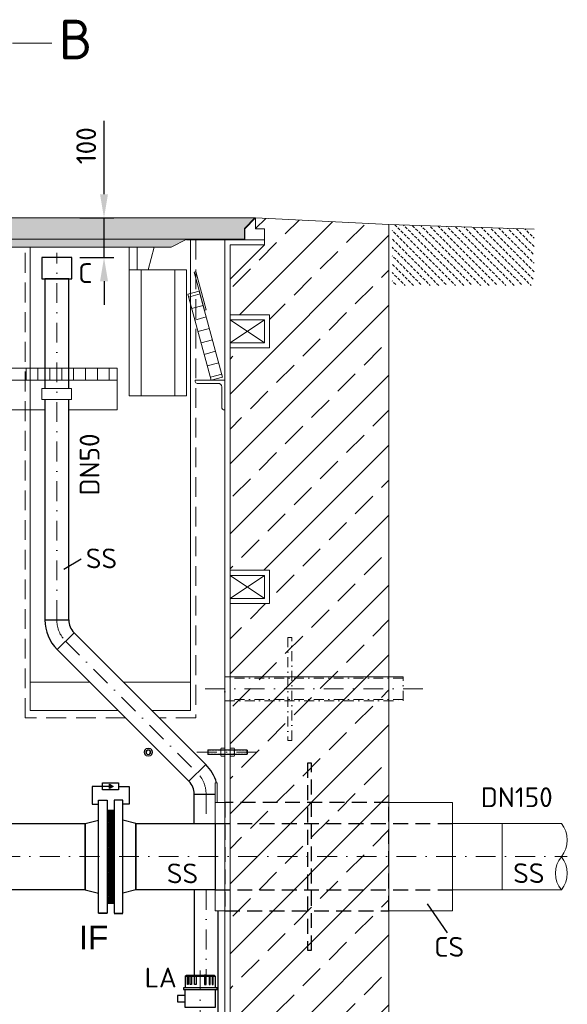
# Model space of a CAD drawing. Header units: millimetres. Extents: x -56583 to 53689, y -12797 to -109.
# Tile 13 of 16: x 34622 to 36006, y -8032 to -5544. Entities that reach past the tile are written whole.
import ezdxf
from ezdxf.enums import TextEntityAlignment as Align

# ---------------------------------------------------------------- set-up
doc = ezdxf.new("R2010")
doc.units = ezdxf.units.MM
for name, pattern in [('HIDDEN', [0.375, 0.25, -0.125]), ('STRICHPUNKT2', [0.5, 0.25, -0.125, 0, -0.125]), ('VERDECKT2', [0.1875, 0.125, -0.0625])]:
    doc.linetypes.add(name, pattern=pattern)
for name, color, linetype in [('21', 7, 'Continuous'), ('Beschriftung', 7, 'Continuous'), ('P-MU050ENTL', 7, 'Continuous'), ('P-MU150AUSL', 7, 'Continuous')]:
    doc.layers.add(name, color=color, linetype=linetype)
for name, color, linetype, lineweight in [('P------T7', 7, 'Continuous', 18), ('P-BS----Bem', 7, 'Continuous', 18), ('P-BS---Schnitt', 7, 'Continuous', 18), ('P-DERDUNG', 7, 'Continuous', 18), ('P-MS020', 7, 'Continuous', 30), ('P-MS100', 7, 'Continuous', 35), ('P-SSLEIX', 7, 'STRICHPUNKT2', 18)]:
    doc.layers.add(name, color=color, linetype=linetype, lineweight=lineweight)
doc.styles.add('LBB3.5M1000', font='isocp.shx', dxfattribs={"height": 3.5})
doc.styles.get("Standard").update_dxf_attribs({"font": 'isocpeur.ttf'})
doc.dimstyles.new('Kopie von ISO-25', dxfattribs={"dimscale": 20, "dimtxt": 2.5, "dimasz": 3, "dimexe": 1.25, "dimexo": 0.625, "dimgap": 1, "dimtad": 1, "dimtxsty": 'Standard', "dimcen": 2.5, "dimadec": 0, "dimazin": 0, "dimtfac": 1, "dimtmove": 0, "dimatfit": 1, "dimfxl": 0, "dimarcsym": 0})

# ---------------------------------------------------------------- blocks, each defined once
blk = doc.blocks.new('*D13')
at = {"layer": 'Defpoints', "color": 0, "transparency": 16777216}
for p in [(34753.5, -6045.3), (34834.9, -6045.3), (34753.5, -6145.3)]:
    blk.add_point(p, dxfattribs=at)
at = {"layer": 'P-BS----Bem', "color": 0, "lineweight": -2, "transparency": 16777216}
for p, q in [((34834.9, -5985.3), (34834.9, -5800.3)), ((34773.5, -6045.3), (34859.9, -6045.3)), ((34834.9, -6145.3), (34834.9, -6045.3)), ((34773.5, -6145.3), (34859.9, -6145.3)), ((34834.9, -6205.3), (34834.9, -6265.3))]:
    blk.add_line(p, q, dxfattribs=at)
at = {"layer": 'P-BS----Bem', "color": 0, "transparency": 16777216}
for points in [[(34824.9, -5985.3), (34844.9, -5985.3), (34834.9, -6045.3)], [(34824.9, -6205.3), (34844.9, -6205.3), (34834.9, -6145.3)]]:
    blk.add_solid(points, dxfattribs=at)
at = {"layer": 'P-BS----Bem', "color": 0, "transparency": 16777216, "insert": (34789.9, -5862.8), "char_height": 50, "attachment_point": 5, "rotation": 90}
blk.add_mtext('100', dxfattribs=at)

msp = doc.modelspace()

# ---------------------------------------------------------------- hatches: boundary and pattern name
at = {"lineweight": 9}
h = msp.add_hatch(dxfattribs=at)
h.set_pattern_fill('ANSI33', color=256, scale=500)
h.set_pattern_definition([(45, (34188.11, -7455.76), (-88.388, 88.388), []), (45, (34276.5, -7455.76), (-88.3883, 88.3883), [62.5, -31.25])])
h.paths.add_polyline_path([(33222.61, -7019.661), (33122.81, -7019.661), (33122.81, -6935.761), (33222.61, -6935.761), (33222.61, -6373.761), (33122.81, -6373.761), (33122.81, -6289.861), (33222.61, -6289.861), (33222.61, -6200.061), (33135.81, -6113.261), (33135.81, -6100.261), (33135.81, -6072.761), (33158.217, -6072.761), (33158.217, -6045.261), (32821.31, -6062.061), (32821.31, -8566.261), (32440.31, -8566.261), (32440.31, -8866.261), (35935.91, -8866.261), (35935.91, -8566.261), (35554.91, -8566.261), (35554.91, -6062.061), (35218.002, -6045.261), (35218.002, -6072.761), (35240.41, -6072.761), (35240.41, -6100.261), (35240.41, -6113.261), (35153.61, -6200.061), (35153.61, -6289.861), (35253.41, -6289.861), (35253.41, -6373.761), (35153.61, -6373.761), (35153.61, -6935.761), (35253.41, -6935.761), (35253.41, -7019.661), (35153.61, -7019.661), (35153.61, -8177.661), (35253.41, -8177.661), (35253.41, -8261.561), (35153.61, -8261.561), (35153.61, -8541.261), (34982.61, -8541.261), (34982.61, -8406.261), (34888.11, -8406.261), (34888.11, -8415.761), (34888.11, -8556.761), (34888.11, -8566.261), (34814.11, -8566.261), (34814.11, -8556.761), (34814.11, -8436.261), (34619.61, -8436.261), (34619.61, -8496.261), (34615.61, -8496.261, -0.41421356), (34611.61, -8492.261), (34611.61, -8452.261, 0.41421356), (34603.61, -8444.261), (34563.61, -8444.261, -0.41421356), (34559.61, -8440.261), (34559.61, -8436.261), (34479.61, -8436.261), (34479.61, -8440.261, -0.41421356), (34475.61, -8444.261), (34435.61, -8444.261, 0.41421356), (34427.61, -8452.261), (34427.61, -8492.261, -0.41421356), (34423.61, -8496.261), (34419.61, -8496.261), (34419.61, -8436.261), (33956.61, -8436.261), (33956.61, -8496.261), (33952.61, -8496.261, -0.41421356), (33948.61, -8492.261), (33948.61, -8452.261, 0.41421356), (33940.61, -8444.261), (33900.61, -8444.261, -0.41421356), (33896.61, -8440.261), (33896.61, -8436.261), (33816.61, -8436.261), (33816.61, -8440.261, -0.41421356), (33812.61, -8444.261), (33772.61, -8444.261, 0.41421356), (33764.61, -8452.261), (33764.61, -8492.261, -0.41421356), (33760.61, -8496.261), (33756.61, -8496.261), (33756.61, -8436.261), (33562.11, -8436.261), (33562.11, -8556.761), (33562.11, -8566.261), (33488.11, -8566.261), (33488.11, -8556.761), (33488.11, -8406.261), (33222.61, -8406.261), (33222.61, -8261.561), (33122.81, -8261.561), (33122.81, -8177.661), (33222.61, -8177.661)])
at = {"lineweight": 0}
h = msp.add_hatch(color=253, dxfattribs=at)
h.dxf.hatch_style = 1
h.paths.add_polyline_path([(33160.217, -6045.261), (33186.717, -6071.761), (33186.717, -6099.261), (35189.502, -6099.261), (35189.502, -6071.761), (35216.002, -6045.261)])
at = {"lineweight": 13}
h = msp.add_hatch(dxfattribs=at)
h.set_pattern_fill('BETON_UNBEWEHRT', color=256, scale=60, angle=90, pattern_type=2)
h.set_pattern_definition([(135, (35975.039, -6128.545), (-10.6066, -10.6066), [7.5, -3.75])])
h.paths.add_polyline_path([(35921.591, -6215.99), (35921.591, -6073.568), (35562.91, -6062.312), (35562.91, -6215.99)])
at = {"lineweight": 0}
h = msp.add_hatch(color=253, dxfattribs=at)
h.dxf.hatch_style = 1
h.paths.add_polyline_path([(33331.877, -6099.261), (33371.877, -6119.261), (35004.342, -6119.261), (35044.342, -6099.261)])
h = msp.add_hatch(color=256)
h.dxf.hatch_style = 1
h.paths.add_polyline_path([(34857.857, -7481.757), (34848.486, -7487.168), (34848.486, -7476.347)])
at = {"lineweight": 5}
h = msp.add_hatch(dxfattribs=at)
h.set_pattern_fill('NET3', color=256, angle=90)
h.set_pattern_definition([(90, (31641.1802, 37459.6476), (-3.175, 2e-16), []), (150, (31641.1802, 37459.6476), (-1.5875, -2.74963066), []), (210, (31641.1802, 37459.6476), (1.5875, -2.74963066), [])])
h.paths.add_polyline_path([(34842.61, -7776.761), (34860.61, -7776.761), (34860.61, -7541.761), (34842.61, -7541.761)])

# ---------------------------------------------------------------- linework, layer by layer
at = {"lineweight": 0}
for p, q in [((35218.002, -6045.261), (35190.502, -6072.761)), ((35218.002, -6045.261), (35218.002, -6072.761)), ((35218.002, -6045.261), (35554.91, -6062.061)), ((35554.91, -6062.061), (35554.91, -8566.261)), ((35921.591, -6073.568), (35554.91, -6062.061)), ((35190.502, -6072.761), (35190.502, -6100.261)), ((35218.002, -6072.761), (35240.41, -6072.761)), ((35240.41, -6072.761), (35240.41, -6100.261)), ((33331.877, -6099.261), (35044.342, -6099.261)), ((34898.755, -6205.261), (34898.755, -6119.261)), ((34918.755, -6176.724), (34918.755, -6119.261)), ((34946.401, -6176.724), (34961.798, -6119.261)), ((35043.342, -6100.261), (35140.61, -6100.261)), ((35140.61, -8528.261), (35140.61, -6100.261)), ((35240.41, -6100.261), (35140.61, -6100.261)), ((35153.61, -8541.261), (35153.61, -6113.261)), ((35153.61, -6113.261), (35240.41, -6113.261)), ((35240.41, -6113.261), (35153.61, -6200.061)), ((35240.41, -6113.261), (35240.41, -6100.261)), ((34928.755, -6494.724), (34928.755, -6176.724)), ((35013.755, -6494.724), (35013.755, -6176.724)), ((35077.471, -6237.513), (35048.523, -6245.387)), ((35085.345, -6266.461), (35056.397, -6274.335)), ((35093.219, -6295.409), (35064.271, -6303.283)), ((35153.61, -6360.761), (35240.41, -6302.861)), ((35153.61, -6302.861), (35240.41, -6360.761)), ((35101.093, -6324.357), (35072.145, -6332.231)), ((35108.967, -6353.306), (35080.019, -6361.18)), ((35116.841, -6382.254), (35087.893, -6390.128)), ((35124.715, -6411.202), (35095.767, -6419.076)), ((34638.11, -6425.261), (34638.11, -6455.261)), ((34668.11, -6425.261), (34668.11, -6455.261)), ((34698.11, -6425.261), (34698.11, -6455.261)), ((34728.11, -6425.261), (34728.11, -6455.261)), ((34758.11, -6425.261), (34758.11, -6455.261)), ((34788.11, -6425.261), (34788.11, -6455.261)), ((34818.11, -6425.261), (34818.11, -6455.261)), ((34848.11, -6425.261), (34848.11, -6455.261)), ((35132.589, -6440.15), (35103.641, -6448.024)), ((35153.61, -7006.661), (35240.41, -6948.761)), ((35153.61, -6948.761), (35240.41, -7006.661)), ((34648.61, -7218.261), (34798.76, -7218.261)), ((34884.037, -7218.261), (35053.61, -7218.261)), ((35715.62, -7575.146), (35840.62, -7575.149)), ((35840.62, -7575.149), (35840.616, -7743.449)), ((35840.62, -7575.149), (35990.62, -7575.152)), ((35840.616, -7743.449), (35715.616, -7743.446)), ((35840.616, -7743.449), (35990.616, -7743.452))]:
    msp.add_line(p, q, dxfattribs=at)
for p, q in [((34777.245, -6907.476), (34733.245, -6934)), ((34842.61, -7541.761), (34860.61, -7541.761)), ((34787.61, -7575.111), (34820.61, -7566.761)), ((34787.61, -7743.411), (34787.61, -7575.111)), ((34915.61, -7575.111), (34882.61, -7566.761)), ((34915.61, -7743.411), (34915.61, -7575.111)), ((34787.61, -7743.411), (34820.61, -7751.761)), ((34915.61, -7743.411), (34882.61, -7751.761)), ((34842.61, -7776.761), (34860.61, -7776.761)), ((35703.005, -7851.491), (35652.506, -7778.757)), ((35040.158, -7961.41), (35043.158, -7958.41)), ((35040.158, -7961.41), (35040.158, -7990.343)), ((35040.158, -7961.41), (35116.158, -7961.41)), ((35043.158, -7958.41), (35113.158, -7958.41)), ((35045.789, -7961.41), (35047.521, -7958.41)), ((35047.683, -7961.41), (35049.415, -7958.41)), ((35052.91, -7961.41), (35053.714, -7958.41)), ((35056.085, -7961.41), (35056.889, -7958.41)), ((35073.158, -7958.41), (35073.158, -7961.41)), ((35083.158, -7958.41), (35083.158, -7961.41)), ((35100.231, -7961.41), (35099.427, -7958.41)), ((35103.406, -7961.41), (35102.602, -7958.41)), ((35108.633, -7961.41), (35106.901, -7958.41)), ((35110.528, -7961.41), (35108.795, -7958.41)), ((35116.158, -7961.41), (35113.158, -7958.41)), ((35116.158, -7961.41), (35116.158, -7990.343))]:
    msp.add_line(p, q)
at = {"linetype": 'Continuous', "ltscale": 10}
msp.add_line((34915.61, -7743.411), (34915.61, -7575.111), dxfattribs=at)
at = {"linetype": 'VERDECKT2', "lineweight": 25, "ltscale": 300}
for p, q in [((35115.61, -7575.111), (35715.61, -7575.111)), ((35115.61, -7743.411), (35715.61, -7743.411))]:
    msp.add_line(p, q, dxfattribs=at)
at = {"lineweight": 0}
for points in [[(35189.502, -6071.761), (35189.502, -6099.261), (35044.342, -6099.261), (35004.342, -6119.261), (33371.877, -6119.261), (33331.877, -6099.261), (33186.717, -6099.261), (33186.717, -6071.761), (33160.217, -6045.261), (35216.002, -6045.261)], [(35043.755, -6494.724), (34898.755, -6494.724), (34898.755, -6176.724), (35043.755, -6176.724)], [(35088.626, -6278.523), (35062.379, -6182.029), (35067.204, -6180.716), (35093.451, -6277.21)], [(35105.61, -6455.261), (35046.554, -6238.15), (35075.503, -6230.276), (35134.558, -6447.387)], [(35240.41, -6302.861), (35153.61, -6302.861), (35153.61, -6360.761), (35240.41, -6360.761)], [(34752.957, -6476.068), (34678.22, -6476.068), (34678.22, -6504.496), (34752.957, -6504.496)], [(35240.41, -6948.761), (35153.61, -6948.761), (35153.61, -7006.661), (35240.41, -7006.661)], [(35115.61, -7522.761), (35120.61, -7522.761), (35120.61, -7472.761), (35115.61, -7472.761)], [(35140.61, -7522.761), (35115.61, -7522.761), (35115.61, -7795.761), (35140.61, -7795.761)], [(35554.91, -7522.761), (35715.61, -7522.761), (35715.61, -7795.761), (35554.91, -7795.761)]]:
    msp.add_lwpolyline(points, close=True, dxfattribs=at)
at = {"linetype": 'HIDDEN', "lineweight": 0, "ltscale": 200}
for points in [[(34889.145, -7308.646), (34635.61, -7308.646), (34635.61, -6119.261)], [(35066.61, -6100.261), (35066.61, -7308.646)], [(35066.61, -7308.646), (34974.422, -7308.646)]]:
    msp.add_lwpolyline(points, dxfattribs=at)
at = {"lineweight": 0}
for points in [[(34870.76, -7290.261), (34648.61, -7290.261), (34648.61, -6119.261)], [(35053.61, -6100.261), (35053.61, -6890.002)], [(35153.61, -6289.861), (35253.41, -6289.861), (35253.41, -6373.761), (35153.61, -6373.761)], [(34458.11, -6455.261), (34868.11, -6455.261), (34868.11, -6425.261), (34458.11, -6425.261)], [(34745.739, -6530.261), (34868.11, -6530.261), (34868.11, -6455.261), (34431.778, -6455.261)], [(34431.778, -6530.261), (34685.439, -6530.261)], [(35053.61, -6890.002), (35053.61, -7290.261), (34956.037, -7290.261)], [(35153.61, -6935.761), (35253.41, -6935.761), (35253.41, -7019.661), (35153.61, -7019.661)]]:
    msp.add_lwpolyline(points, dxfattribs=at)
msp.add_lwpolyline([(35123.61, -6463.261), (35070.11, -6463.261, -0.41421356), (35065.61, -6458.761), (35065.61, -6455.261), (35140.61, -6455.261), (35140.61, -6455.261), (35140.61, -6455.261), (35140.61, -6530.261), (35137.11, -6530.261, -0.41421356), (35132.61, -6525.761), (35132.61, -6472.261, 0.41421356)], format="xyb", close=True, dxfattribs=at)
at = {"linetype": 'VERDECKT2', "lineweight": 25, "ltscale": 300}
for points in [[(35349.26, -7895.761), (35359.26, -7895.761), (35359.26, -7422.761), (35349.26, -7422.761)], [(35140.61, -7795.761), (35554.91, -7795.761), (35554.91, -7522.761), (35140.61, -7522.761)]]:
    msp.add_lwpolyline(points, close=True, dxfattribs=at)
for points in [[(34851.61, -7481.757), (34804.937, -7481.757), (34804.937, -7526.304), (34820.61, -7526.304)], [(34871.857, -7481.757), (34898.282, -7481.757), (34898.282, -7526.304), (34882.61, -7526.304)]]:
    msp.add_lwpolyline(points)
for points in [[(34831.362, -7490.748), (34831.362, -7472.766), (34871.857, -7472.766), (34871.857, -7490.748)], [(34857.857, -7481.757), (34848.486, -7487.168), (34848.486, -7476.347)], [(34331.11, -7575.111), (34787.61, -7575.111), (34787.61, -7743.411), (34331.11, -7743.411)], [(35115.61, -7743.411), (34915.61, -7743.411), (34915.61, -7575.111), (35115.61, -7575.111)], [(35045.789, -7961.41), (35047.683, -7961.41), (35047.683, -7982.089), (35045.789, -7982.089)], [(35052.91, -7961.41), (35056.085, -7961.41), (35056.085, -7982.089), (35052.91, -7982.089)], [(35063.206, -7958.41), (35067.527, -7958.41), (35067.527, -7982.089), (35063.206, -7982.089)], [(35093.11, -7958.41), (35088.789, -7958.41), (35088.789, -7982.089), (35093.11, -7982.089)], [(35103.406, -7961.41), (35100.231, -7961.41), (35100.231, -7982.089), (35103.406, -7982.089)], [(35110.528, -7961.41), (35108.633, -7961.41), (35108.633, -7982.089), (35110.528, -7982.089)], [(35040.158, -8009.762), (35020.584, -8009.762), (35020.584, -8026.158), (35040.158, -8026.158)], [(35035.658, -7995.135), (35120.658, -7995.135), (35120.658, -7990.343), (35035.658, -7990.343)], [(35040.158, -7995.135), (35116.158, -7995.135), (35116.158, -8040.785), (35040.158, -8040.785)]]:
    msp.add_lwpolyline(points, close=True)
at = {"lineweight": 0}
for centre, start, end in [((35939.023, -7617.226), 320.8025, 39.194909), ((36042.213, -7701.378), 140.8025, 219.194909), ((35939.021, -7701.376), 320.8025, 39.194909)]:
    msp.add_arc(centre, 66.577, start, end, dxfattribs=at)
at = {"layer": '21', "linetype": 'Continuous', "ltscale": 10}
msp.add_line((34685.439, -7060.971), (34745.739, -7060.971), dxfattribs=at)
at = {"layer": 'P-BS---Schnitt', "color": 0, "linetype": 'Continuous', "lineweight": 18}
msp.add_line((34703.395, -5603.523), (34603.395, -5603.523), dxfattribs=at)
at = {"layer": 'P-DERDUNG', "color": 7, "ltscale": 200}
for p, q in [((35098.31, -7389.261), (35097.11, -7390.461)), ((35098.31, -7389.261), (35195.91, -7389.261)), ((35098.31, -7389.261), (35098.31, -7401.261)), ((35129.837, -7403.07), (35129.837, -7387.452)), ((35140.61, -7387.452), (35140.61, -7403.07)), ((35153.61, -7387.452), (35153.61, -7403.07)), ((35164.383, -7403.07), (35164.383, -7387.452)), ((35195.91, -7389.261), (35195.91, -7401.261)), ((35195.91, -7389.261), (35197.11, -7390.461)), ((35097.11, -7400.061), (35097.11, -7390.461)), ((35097.11, -7400.061), (35098.31, -7401.261)), ((35195.91, -7401.261), (35098.31, -7401.261)), ((35139.888, -7390.055), (35130.558, -7390.055)), ((35139.888, -7400.467), (35130.558, -7400.467)), ((35154.331, -7390.055), (35163.661, -7390.055)), ((35154.331, -7400.467), (35163.661, -7400.467)), ((35197.11, -7400.061), (35195.91, -7401.261)), ((35197.11, -7400.061), (35197.11, -7390.461))]:
    msp.add_line(p, q, dxfattribs=at)
at = {"layer": 'P-DERDUNG', "color": 7, "linetype": 'HIDDEN', "ltscale": 10}
for p, q in [((35195.91, -7390.461), (35097.11, -7390.461)), ((35097.11, -7400.061), (35195.91, -7400.061))]:
    msp.add_line(p, q, dxfattribs=at)
at = {"layer": 'P-DERDUNG', "color": 7, "ltscale": 200}
msp.add_lwpolyline([(34957.242, -7395.261), (34952.036, -7386.244), (34941.624, -7386.244), (34936.418, -7395.261), (34941.624, -7404.278), (34952.036, -7404.278)], close=True, dxfattribs=at)
for points in [[(35130.558, -7384.849), (35139.888, -7384.849)], [(35163.661, -7384.849), (35154.331, -7384.849)], [(35139.888, -7405.673), (35130.558, -7405.673)], [(35154.331, -7405.673), (35163.661, -7405.673)]]:
    msp.add_lwpolyline(points, dxfattribs=at)
for radius in [10.412, 6]:
    msp.add_circle((34946.83, -7395.261), radius, dxfattribs=at)
for centre, radius, start, end in [((35134.894, -7387.452), 5.057, 149.0201, 210.97991), ((35135.553, -7387.452), 5.057, 329.0201, 30.9799), ((35158.667, -7387.452), 5.057, 149.0201, 210.9799), ((35159.325, -7387.452), 5.057, 329.02009, 30.9799), ((34946.83, -7395.261), 4.8, 315, 225), ((35148.983, -7395.261), 19.146, 164.2218, 195.77825), ((35134.894, -7403.07), 5.057, 149.0201, 210.97992), ((35121.464, -7395.261), 19.146, 344.2217, 15.7782), ((35135.553, -7403.07), 5.057, 329.0201, 30.9799), ((35172.756, -7395.261), 19.146, 164.2218, 195.7783), ((35158.667, -7403.07), 5.057, 149.0201, 210.9799), ((35145.237, -7395.261), 19.146, 344.22175, 15.7782), ((35159.325, -7403.07), 5.057, 329.02008, 30.9799)]:
    msp.add_arc(centre, radius, start, end, dxfattribs=at)
at = {"layer": 'P-MU050ENTL', "linetype": 'Continuous', "ltscale": 10}
for p, q in [((34685.439, -7060.971), (34745.739, -7060.971)), ((34759.168, -7093.392), (34716.529, -7136.03)), ((35049.245, -7468.746), (35091.884, -7426.108)), ((35062.674, -7575.111), (35062.674, -7501.137)), ((35062.674, -7501.167), (35115.61, -7501.167))]:
    msp.add_line(p, q, dxfattribs=at)
msp.add_lwpolyline([(34677.724, -6198.997), (34753.453, -6198.997), (34753.453, -6145.261), (34677.724, -6145.261)], close=True, dxfattribs=at)
for points in [[(34745.739, -6476.068), (34745.739, -6198.997), (34685.439, -6198.997), (34685.439, -6476.068)], [(34685.439, -6504.496), (34685.439, -7060.971), (34745.739, -7060.971), (34745.739, -6504.496)], [(35091.884, -7426.108), (34759.168, -7093.392), (34716.529, -7136.03), (35049.245, -7468.746)], [(35062.674, -7743.411), (35062.674, -7958.41)], [(35122.974, -8059.285), (35122.974, -7795.761)]]:
    msp.add_lwpolyline(points, dxfattribs=at)
for centre, radius, start, end in [((34791.589, -7060.971), 106.15, 180, 225), ((34791.589, -7060.971), 45.85, 180, 225), ((35016.824, -7501.167), 106.15, 15.521579, 45), ((35016.824, -7501.167), 45.85, 0.038175, 45)]:
    msp.add_arc(centre, radius, start, end, dxfattribs=at)
at = {"layer": 'P-MU150AUSL', "linetype": 'Continuous', "ltscale": 10}
msp.add_line((34915.61, -7575.111), (34915.61, -7743.411), dxfattribs=at)
at = {"layer": 'P-SSLEIX', "color": 7, "linetype": 'STRICHPUNKT2', "ltscale": 200}
for p, q in [((34715.589, -7060.971), (34715.589, -6133.882)), ((34737.848, -7114.711), (35070.564, -7447.427)), ((35640.61, -7235.261), (35090.61, -7235.261)), ((35069.647, -7395.261), (35223.969, -7395.261)), ((35092.824, -7501.167), (35092.824, -7575.111)), ((32370.703, -7659.261), (36005.516, -7659.261)), ((35092.824, -7743.411), (35092.824, -7958.41)), ((35078.158, -7946.753), (35078.158, -8523.893))]:
    msp.add_line(p, q, dxfattribs=at)
at = {"layer": 'P-SSLEIX', "color": 7, "linetype": 'STRICHPUNKT2', "ltscale": 100}
for points in [[(35299.26, -7365.411), (35309.26, -7365.411), (35309.26, -7105.111), (35299.26, -7105.111)], [(35140.61, -7265.411), (35590.61, -7265.411), (35590.61, -7205.111), (35140.61, -7205.111)], [(35140.61, -7205.111), (35590.61, -7205.111), (35590.61, -7208.011), (35140.61, -7208.011)], [(35140.61, -7265.411), (35590.61, -7265.411), (35590.61, -7262.511), (35140.61, -7262.511)]]:
    msp.add_lwpolyline(points, close=True, dxfattribs=at)
at = {"layer": 'P-SSLEIX', "color": 7, "linetype": 'STRICHPUNKT2', "ltscale": 200}
for centre, start, end in [((34791.589, -7060.971), 180, 225), ((35016.824, -7501.167), 0, 45)]:
    msp.add_arc(centre, 76, start, end, dxfattribs=at)

# ---------------------------------------------------------------- texts
at = {"lineweight": 0}
msp.add_text('DN150', height=50, dxfattribs=at).set_placement((35786.923, -7534.071))
at = {"layer": 'P------T7', "color": 0, "linetype": 'Continuous', "lineweight": 25}
msp.add_text('B', height=100, dxfattribs=at).set_placement((34720.775, -5594.382), align=Align.MIDDLE_LEFT)
at = {"layer": 'P-MS020', "color": 0}
msp.add_text('DN50', height=50, rotation=90, dxfattribs=at).set_placement((34823.498, -6746.614))
for s, p in [('SS', (34788.884, -6930.578)), ('SS', (35868.853, -7726.019)), ('LA', (34937.691, -7989.684))]:
    msp.add_text(s, height=50, dxfattribs=at).set_placement(p)
at = {"layer": 'P-MS020'}
for s, p in [('SS', (34993.666, -7726.534)), ('CS', (35669.414, -7912.195))]:
    msp.add_text(s, height=50, dxfattribs=at).set_placement(p)
at = {"layer": 'P-MS100', "color": 0}
msp.add_text('C', height=50, dxfattribs=at).set_placement((34769.879, -6209.768))

# ---------------------------------------------------------------- dimensions: what is measured, and where the dimension line sits
at = {"layer": 'P-BS----Bem', "color": 0}
dim = msp.add_linear_dim(base=(34834.861, -6045.261), p1=(34753.453, -6145.261), p2=(34753.453, -6045.261), angle=90, dimstyle='Kopie von ISO-25', override={"dimexo": 1, "dimsah": 1}, dxfattribs=at)
dim.commit()
dim.dimension.update_dxf_attribs({"geometry": '*D13', "text_midpoint": (34834.861, -5862.761), "dimtype": 160})

# ---------------------------------------------------------------- next in the draw order: texts
at = {"layer": 'Beschriftung', "color": 0, "insert": (34771.162, -7833.655), "char_height": 60, "width": 111.95845, "attachment_point": 1, "style": 'LBB3.5M1000', "bg_fill": 2}
msp.add_mtext('{\\fArial|b0|i0|c0|p34;\\C256;IF}', dxfattribs=at)

# ---------------------------------------------------------------- next in the draw order: linework, layer by layer
for points in [[(34820.61, -7801.761), (34820.61, -7516.761), (34842.61, -7516.761), (34842.61, -7801.761)], [(34882.61, -7801.761), (34882.61, -7516.761), (34860.61, -7516.761), (34860.61, -7801.761)]]:
    msp.add_lwpolyline(points, close=True)

doc.saveas('drawing.dxf')
